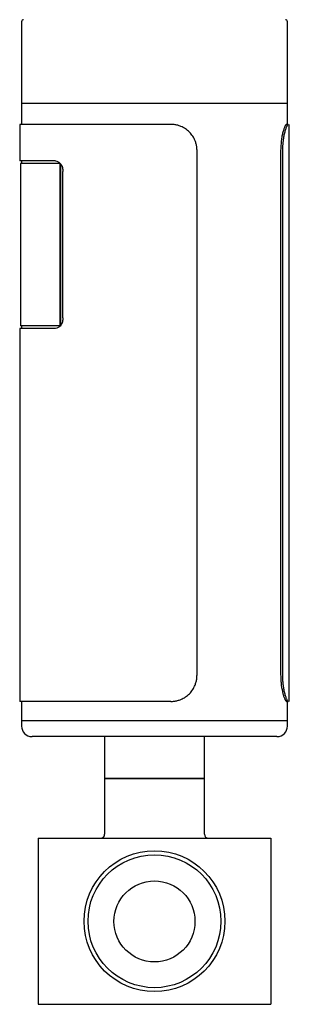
# Model space of a CAD drawing. Header units: inches. Extents: x 3.21 to 12.52, y 1.43 to 9.3.
# Tile 3 of 6: x 11.96 to 12.47, y 3.49 to 5.34. Entities that reach past the tile are written whole.
import ezdxf

# ---------------------------------------------------------------- set-up
doc = ezdxf.new("R2010")
doc.units = ezdxf.units.IN
doc.header["$MEASUREMENT"] = 0

msp = doc.modelspace()

# ---------------------------------------------------------------- linework, layer by layer
at = {"color": 7, "linetype": 'Continuous', "lineweight": 25}
for p, q in [((11.9672, 5.3341), (11.9672, 5.1806)), ((12.4672, 5.1806), (12.4672, 5.3341)), ((11.9672, 5.1806), (11.9672, 5.1412)), ((12.0405, 5.1806), (11.9672, 5.1806)), ((12.4672, 5.1806), (12.0405, 5.1806)), ((12.4672, 5.1412), (12.4672, 5.1806)), ((11.9637, 5.1412), (11.9637, 5.0723)), ((12.2478, 5.1412), (11.9637, 5.1412)), ((12.4654, 5.1412), (12.4689, 5.1412)), ((12.4707, 4.0556), (12.4707, 5.1412)), ((12.2972, 4.1056), (12.2972, 5.0912)), ((12.4545, 5.0912), (12.4545, 4.1056)), ((12.4578, 5.0912), (12.4578, 4.1056)), ((12.031, 5.0723), (11.9637, 5.0723)), ((11.9653, 5.0674), (11.9653, 4.7623)), ((12.0398, 5.0674), (11.9653, 5.0674)), ((11.9672, 5.0723), (11.9672, 5.0674)), ((12.0398, 4.7623), (12.0398, 5.0674)), ((12.04, 5.0674), (12.0398, 5.0674)), ((12.0412, 4.7637), (12.0412, 5.066)), ((12.0451, 4.7771), (12.0451, 5.0527)), ((12.0398, 4.7623), (11.9653, 4.7623)), ((11.9672, 4.7623), (11.9672, 4.7574)), ((12.04, 4.7623), (12.0398, 4.7623)), ((11.9637, 4.7574), (11.9637, 4.0556)), ((12.031, 4.7574), (11.9637, 4.7574)), ((12.2478, 4.0556), (11.9637, 4.0556)), ((11.9672, 4.0556), (11.9672, 4.0192)), ((12.4654, 4.0556), (12.4689, 4.0556)), ((12.4672, 4.0192), (12.4672, 4.0556)), ((11.9672, 4.0192), (11.9672, 4.0093)), ((12.0405, 4.0192), (11.9672, 4.0192)), ((12.4672, 4.0192), (12.0405, 4.0192)), ((12.4672, 4.0093), (12.4672, 4.0192)), ((12.0544, 3.9897), (11.9869, 3.9897)), ((12.4476, 3.9897), (12.0544, 3.9897)), ((12.1235, 3.9897), (12.1235, 3.9109)), ((12.311, 3.9109), (12.311, 3.9897)), ((12.1235, 3.9109), (12.1235, 3.8059)), ((12.1235, 3.9109), (12.2172, 3.9109)), ((12.1509, 3.9109), (12.1235, 3.9109)), ((12.311, 3.9109), (12.1509, 3.9109)), ((12.2172, 3.9109), (12.311, 3.9109)), ((12.311, 3.8059), (12.311, 3.9109)), ((11.9985, 3.7984), (11.9985, 3.4859)), ((11.9985, 3.7984), (12.436, 3.7984)), ((12.436, 3.7984), (12.436, 3.4859)), ((11.9985, 3.4859), (12.436, 3.4859))]:
    msp.add_line(p, q, dxfattribs=at)
for centre, radius in [((12.2172, 3.6422), 0.1325), ((12.2172, 3.6422), 0.125), ((12.2172, 3.6419), 0.0762)]:
    msp.add_circle(centre, radius, dxfattribs=at)
for centre, radius, start, end in [((11.9712, 5.3341), 0.00394, 90, 180), ((12.4633, 5.3341), 0.00394, 0, 90), ((11.9869, 4.0093), 0.0197, 180, 270), ((12.4476, 4.0093), 0.0197, 270, 0), ((12.116, 3.8059), 0.0075, 270, 0), ((12.3185, 3.8059), 0.0075, 180, 270)]:
    msp.add_arc(centre, radius, start, end, dxfattribs=at)
for points, knots in [([(12.2972, 5.0912), (12.2972, 5.0923), (12.2972, 5.0945), (12.2968, 5.0978), (12.2963, 5.101), (12.2956, 5.1042), (12.2947, 5.1073), (12.2934, 5.1109), (12.2916, 5.1148), (12.2883, 5.1205), (12.2832, 5.1268), (12.277, 5.132), (12.2714, 5.1354), (12.2665, 5.1377), (12.2609, 5.1397), (12.2544, 5.141), (12.25, 5.1412), (12.2478, 5.1412)], [0, 0, 0, 0, 0.041798, 0.083205, 0.124403, 0.165575, 0.206906, 0.248578, 0.310815, 0.373136, 0.497854, 0.622908, 0.685626, 0.748426, 0.832299, 0.915685, 1, 1, 1, 1]), ([(12.4654, 5.1412), (12.465, 5.1412), (12.4646, 5.1409), (12.4638, 5.14), (12.4635, 5.1396), (12.463, 5.1386), (12.4627, 5.1381), (12.4612, 5.1349), (12.4599, 5.1312), (12.4581, 5.1243), (12.4575, 5.1217), (12.4565, 5.1163), (12.456, 5.1134), (12.4549, 5.1043), (12.4545, 5.0979), (12.4545, 5.0912)], [0, 0, 0, 0, 0.125, 0.125, 0.1875, 0.1875, 0.25, 0.25, 0.5, 0.5, 0.625, 0.625, 0.75, 0.75, 1, 1, 1, 1]), ([(12.4689, 5.1412), (12.4687, 5.1412), (12.4685, 5.1412), (12.468, 5.1408), (12.4675, 5.1403), (12.467, 5.1396), (12.4664, 5.1386), (12.4657, 5.1373), (12.4649, 5.1354), (12.4636, 5.132), (12.462, 5.1268), (12.4606, 5.1205), (12.4596, 5.1148), (12.4589, 5.1099), (12.4583, 5.1042), (12.4579, 5.0978), (12.4578, 5.0934), (12.4578, 5.0912)], [0, 0, 0, 0, 0.042381, 0.084357, 0.1261, 0.167789, 0.2096, 0.251709, 0.314497, 0.377227, 0.502282, 0.626999, 0.689308, 0.751557, 0.834513, 0.916837, 1, 1, 1, 1]), ([(12.031, 5.0723), (12.0328, 5.0723), (12.0346, 5.0718), (12.0372, 5.0703), (12.038, 5.0697), (12.0395, 5.0683), (12.0402, 5.0675), (12.0422, 5.0647), (12.0433, 5.0626), (12.0448, 5.0578), (12.0451, 5.0553), (12.0451, 5.0527)], [0, 0, 0, 0, 0.25, 0.25, 0.375, 0.375, 0.5, 0.5, 0.75, 0.75, 1, 1, 1, 1]), ([(12.0451, 4.7771), (12.0451, 4.7745), (12.0448, 4.7719), (12.0437, 4.7683), (12.0432, 4.7672), (12.0422, 4.7651), (12.0416, 4.7641), (12.0402, 4.7622), (12.0395, 4.7614), (12.038, 4.76), (12.0372, 4.7594), (12.0346, 4.7579), (12.0328, 4.7574), (12.031, 4.7574)], [0, 0, 0, 0, 0.25, 0.25, 0.375, 0.375, 0.5, 0.5, 0.625, 0.625, 0.75, 0.75, 1, 1, 1, 1]), ([(12.2478, 4.0556), (12.2489, 4.0556), (12.2511, 4.0557), (12.2544, 4.056), (12.2576, 4.0565), (12.2608, 4.0573), (12.2639, 4.0582), (12.2675, 4.0596), (12.2714, 4.0614), (12.277, 4.0648), (12.2832, 4.07), (12.2883, 4.0764), (12.2916, 4.082), (12.2938, 4.0869), (12.2957, 4.0926), (12.297, 4.099), (12.2971, 4.1034), (12.2972, 4.1056)], [0, 0, 0, 0, 0.042381, 0.084357, 0.1261, 0.167789, 0.2096, 0.251709, 0.314497, 0.377227, 0.502282, 0.626999, 0.689308, 0.751557, 0.834513, 0.916837, 1, 1, 1, 1]), ([(12.4545, 4.1056), (12.4545, 4.1023), (12.4546, 4.099), (12.4549, 4.0942), (12.455, 4.0927), (12.4553, 4.0895), (12.4555, 4.088), (12.4564, 4.0804), (12.4575, 4.0749), (12.4593, 4.0679), (12.4599, 4.0659), (12.4612, 4.0622), (12.4618, 4.0607), (12.4636, 4.0569), (12.4646, 4.0556), (12.4654, 4.0556)], [0, 0, 0, 0, 0.125, 0.125, 0.1875, 0.1875, 0.25, 0.25, 0.5, 0.5, 0.625, 0.625, 0.75, 0.75, 1, 1, 1, 1]), ([(12.4578, 4.1056), (12.4578, 4.1045), (12.4578, 4.1023), (12.4579, 4.099), (12.4581, 4.0958), (12.4583, 4.0927), (12.4586, 4.0895), (12.459, 4.086), (12.4596, 4.082), (12.4606, 4.0764), (12.462, 4.07), (12.4636, 4.0648), (12.4649, 4.0614), (12.4659, 4.0591), (12.467, 4.0572), (12.468, 4.0558), (12.4686, 4.0557), (12.4689, 4.0556)], [0, 0, 0, 0, 0.041798, 0.083205, 0.124403, 0.165575, 0.206906, 0.248578, 0.310815, 0.373136, 0.497854, 0.622908, 0.685626, 0.748426, 0.832299, 0.915685, 1, 1, 1, 1])]:
    msp.add_open_spline(points, degree=3, knots=knots, dxfattribs=at)

doc.saveas('drawing.dxf')
